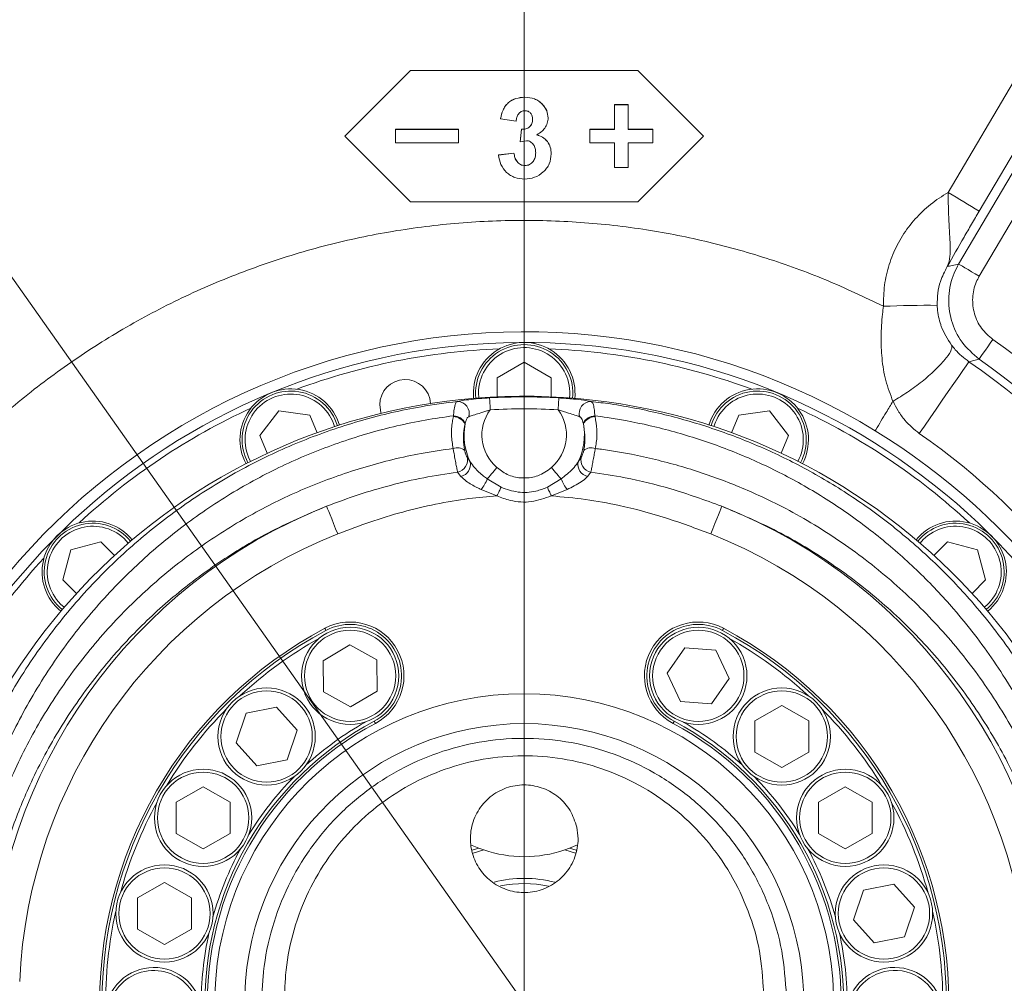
# Model space of a CAD drawing. Header units: millimetres. Extents: x 0 to 8410, y 0 to 5940.
# Tile 254 of 256: x 5291 to 5620, y 4826 to 5148. Entities that reach past the tile are written whole.
import ezdxf

# ---------------------------------------------------------------- set-up
doc = ezdxf.new("R2010")
doc.units = ezdxf.units.MM
doc.header["$LTSCALE"] = 10
doc.styles.add('SLDTEXTSTYLE0', font='TXT', dxfattribs={"width": 0.605})
doc.dimstyles.new('SLDDIMSTYLE14', dxfattribs={"dimtxt": 50, "dimasz": 50, "dimexe": 0, "dimexo": 0.0625, "dimgap": 12.5, "dimtad": 0, "dimtih": 1, "dimtoh": 1, "dimdec": 1, "dimlfac": 0.5, "dimrnd": 1e-09, "dimzin": 12, "dimdsep": 46, "dimtxsty": 'SLDTEXTSTYLE0', "dimsah": 1, "dimcen": 0, "dimadec": 0, "dimazin": 0, "dimtfac": 1, "dimtofl": 0, "dimtmove": 0, "dimatfit": 3, "dimfxl": 1, "dimfrac": 2, "dimtolj": 1, "dimtzin": 12, "dimarcsym": 0})
doc.dimstyles.new('SLDDIMSTYLE15', dxfattribs={"dimtxt": 50, "dimasz": 50, "dimexe": 0, "dimexo": 0.0625, "dimgap": 12.5, "dimtad": 1, "dimtoh": 1, "dimdec": 1, "dimlfac": 0.5, "dimrnd": 1e-09, "dimzin": 12, "dimdsep": 46, "dimtxsty": 'SLDTEXTSTYLE0', "dimsah": 1, "dimcen": 0.09, "dimadec": 0, "dimazin": 0, "dimtfac": 1, "dimtofl": 0, "dimtmove": 0, "dimatfit": 3, "dimfxl": 1, "dimfrac": 2, "dimtolj": 1, "dimtzin": 12, "dimarcsym": 0})

# ---------------------------------------------------------------- blocks, each defined once
blk = doc.blocks.new('*D51')
at = {"color": 7, "linetype": 'Continuous', "lineweight": 0}
for p, q in [((4966.28, 5517.76), (4493.33, 5517.76)), ((5062.71, 5381.13), (4966.28, 5517.76)), ((5459.44, 4819.03), (5062.71, 5381.13))]:
    blk.add_line(p, q, dxfattribs=at)
blk.add_solid([(5062.71, 5381.13), (5040.01, 5426.3), (5027.76, 5417.65)], dxfattribs=at)
at = {"color": 7, "linetype": 'Continuous', "lineweight": 0, "char_height": 50, "attachment_point": 1, "style": 'SLDTEXTSTYLE0'}
for s, insert in [('Axis 3 turning', (4509.21, 5658.93)), ('radius, R', (4509.21, 5582.22)), ('344', (4784.01, 5582.22))]:
    blk.add_mtext(s, dxfattribs=dict(at, insert=insert))
blk = doc.blocks.new('*D52')
at = {"color": 7, "linetype": 'Continuous', "lineweight": 0}
for p, q in [((5329.44, 5199.03), (5329.44, 5582.68)), ((5459.44, 4819.03), (5459.44, 5582.68)), ((5329.44, 5567.68), (5459.44, 5567.68))]:
    blk.add_line(p, q, dxfattribs=at)
for points in [[(5329.44, 5567.68), (5379.44, 5560.18), (5379.44, 5575.18)], [(5459.44, 5567.68), (5409.44, 5575.18), (5409.44, 5560.18)]]:
    blk.add_solid(points, dxfattribs=at)
at = {"color": 7, "linetype": 'Continuous', "lineweight": 0, "insert": (5356.26, 5632.13), "char_height": 50, "attachment_point": 1, "style": 'SLDTEXTSTYLE0'}
blk.add_mtext('65', dxfattribs=at)
blk = doc.blocks.new('*D54')
at = {"color": 7, "linetype": 'Continuous', "lineweight": 0}
for p, q in [((5329.44, 5199.03), (4880.3, 5199.03)), ((4895.3, 5199.03), (4895.3, 4819.03)), ((5459.44, 4819.03), (4880.3, 4819.03))]:
    blk.add_line(p, q, dxfattribs=at)
for points in [[(4895.3, 5199.03), (4887.8, 5149.03), (4902.8, 5149.03)], [(4895.3, 4819.03), (4902.8, 4869.03), (4887.8, 4869.03)]]:
    blk.add_solid(points, dxfattribs=at)
at = {"color": 7, "linetype": 'Continuous', "lineweight": 0, "insert": (4830.84, 4951.74), "char_height": 50, "attachment_point": 1, "rotation": 90, "style": 'SLDTEXTSTYLE0'}
blk.add_mtext('190', dxfattribs=at)

msp = doc.modelspace()

# ---------------------------------------------------------------- linework, layer by layer
at = {"color": 7, "linetype": 'Continuous', "lineweight": 0}
for p, q in [((5421.438525, 5131.02826), (5399.43851, 5109.028662)), ((5497.4385, 5131.02826), (5421.438525, 5131.02826)), ((5519.438515, 5109.028662), (5497.4385, 5131.02826)), ((5459.628413, 5122.028197), (5459.628413, 5122.0518)), ((5465.588758, 5119.599903), (5465.588758, 5119.62446)), ((5489.688526, 5119.553173), (5489.688526, 5119.528378)), ((5494.188497, 5119.553173), (5489.688526, 5119.553173)), ((5489.688526, 5111.278618), (5489.688526, 5119.528378)), ((5494.188497, 5119.528378), (5489.688526, 5119.528378)), ((5494.188497, 5119.553173), (5494.188497, 5119.528378)), ((5494.188497, 5111.278618), (5494.188497, 5119.528378)), ((5451.515446, 5114.845837), (5451.515446, 5114.872778)), ((5456.707726, 5114.066923), (5451.515446, 5114.845837)), ((5467.438529, 5115.105236), (5467.438529, 5115.132416)), ((5416.43853, 5111.307467), (5416.43853, 5111.278618)), ((5437.438498, 5111.307467), (5416.43853, 5111.307467)), ((5437.438498, 5111.278618), (5416.43853, 5111.278618)), ((5416.43853, 5106.778706), (5416.43853, 5111.278618)), ((5437.438498, 5111.307467), (5437.438498, 5111.278618)), ((5437.438498, 5106.778706), (5437.438498, 5111.278618)), ((5458.092342, 5107.137049), (5458.579133, 5111.32654)), ((5458.092342, 5107.106055), (5458.579133, 5111.297692)), ((5458.579133, 5111.297692), (5458.579133, 5111.32654)), ((5489.688526, 5111.307467), (5481.438527, 5111.307467)), ((5481.438527, 5111.307467), (5481.438527, 5111.278618)), ((5481.438527, 5106.778706), (5481.438527, 5111.278618)), ((5489.688526, 5111.278618), (5481.438527, 5111.278618)), ((5502.438495, 5111.307467), (5494.188497, 5111.307467)), ((5502.438495, 5111.278618), (5494.188497, 5111.278618)), ((5502.438495, 5111.307467), (5502.438495, 5111.278618)), ((5502.438495, 5106.778706), (5502.438495, 5111.278618)), ((5399.43851, 5109.058703), (5421.438525, 5087.070549)), ((5399.43851, 5109.028662), (5421.438525, 5087.029541)), ((5460.153053, 5107.490147), (5458.092342, 5107.106055)), ((5497.4385, 5087.070549), (5519.438515, 5109.058703)), ((5497.4385, 5087.029541), (5519.438515, 5109.028662)), ((5416.43853, 5106.778706), (5437.438498, 5106.778706)), ((5458.092342, 5107.106055), (5458.092342, 5107.137049)), ((5481.438527, 5106.778706), (5489.688526, 5106.778706)), ((5489.688526, 5098.528946), (5489.688526, 5106.778706)), ((5494.188497, 5106.778706), (5502.438495, 5106.778706)), ((5494.188497, 5098.528946), (5494.188497, 5106.778706)), ((5450.823138, 5102.731312), (5456.015418, 5103.36932)), ((5450.823138, 5102.698172), (5456.015418, 5103.336418)), ((5450.823138, 5102.698172), (5450.823138, 5102.731312)), ((5456.015418, 5103.336418), (5456.015418, 5103.36932)), ((5468.476961, 5103.120173), (5468.476961, 5103.153075)), ((5459.666262, 5099.18269), (5459.666262, 5099.217737)), ((5489.688526, 5098.528946), (5494.188497, 5098.528946)), ((5421.438525, 5087.070549), (5421.438525, 5087.029541)), ((5421.438525, 5087.070549), (5497.4385, 5087.070549)), ((5421.438525, 5087.029541), (5497.4385, 5087.029541)), ((5497.4385, 5087.070549), (5497.4385, 5087.029541)), ((5450.438509, 5028.224076), (5459.438513, 5033.420409)), ((5459.438513, 5033.420409), (5468.438516, 5028.224076)), ((5450.438509, 5021.828497), (5450.438509, 5028.224076)), ((5468.438516, 5028.224076), (5468.438516, 5021.828497)), ((5371.067713, 5008.855904), (5377.39415, 5017.100657)), ((5377.39415, 5017.100657), (5387.697528, 5015.744293)), ((5387.697528, 5015.744293), (5390.145073, 5009.835327)), ((5528.731952, 5009.835327), (5531.179498, 5015.744293)), ((5531.179498, 5015.744293), (5541.482905, 5017.100657)), ((5541.482905, 5017.100657), (5547.809342, 5008.855904)), ((5373.515258, 5002.946938), (5371.067713, 5008.855904)), ((5547.809342, 5008.855904), (5545.361797, 5002.946938)), ((5307.840238, 4970.6262), (5317.878435, 4973.316038)), ((5317.878435, 4973.316038), (5322.400937, 4968.793476)), ((5596.476088, 4968.793476), (5600.99859, 4973.316038)), ((5600.99859, 4973.316038), (5611.036758, 4970.6262)), ((5305.150519, 4960.588063), (5307.840238, 4970.6262)), ((5611.036758, 4970.6262), (5613.726477, 4960.588063)), ((5309.673021, 4956.065501), (5305.150519, 4960.588063)), ((5613.726477, 4960.588063), (5609.204004, 4956.065501)), ((5392.153809, 4933.586205), (5401.08193, 4938.904846)), ((5401.08193, 4938.904846), (5410.152147, 4933.832253)), ((5507.294486, 4929.350937), (5513.198982, 4937.903012)), ((5513.198982, 4937.903012), (5523.557494, 4937.065447)), ((5523.557494, 4937.065447), (5528.011511, 4927.676047)), ((5392.295907, 4923.194731), (5392.153809, 4933.586205)), ((5410.152147, 4933.832253), (5410.294245, 4923.440779)), ((5511.748503, 4919.961537), (5507.294486, 4929.350937)), ((5528.011511, 4927.676047), (5522.107015, 4919.123972)), ((5401.366124, 4918.122137), (5392.295907, 4923.194731)), ((5410.294245, 4923.440779), (5401.366124, 4918.122137)), ((5522.107015, 4919.123972), (5511.748503, 4919.961537)), ((5366.406808, 4916.001166), (5376.588235, 4918.083752)), ((5376.588235, 4918.083752), (5383.482704, 4910.30773)), ((5536.575744, 4913.422192), (5545.575748, 4918.618525)), ((5545.575748, 4918.618525), (5554.575751, 4913.422192)), ((5363.119731, 4906.142319), (5366.406808, 4916.001166)), ((5536.575744, 4903.030003), (5536.575744, 4913.422192)), ((5554.575751, 4913.422192), (5554.575751, 4903.030003)), ((5383.482704, 4910.30773), (5380.195628, 4900.448883)), ((5370.014141, 4898.366297), (5363.119731, 4906.142319)), ((5380.195628, 4900.448883), (5370.014141, 4898.366297)), ((5545.575748, 4897.833908), (5536.575744, 4903.030003)), ((5554.575751, 4903.030003), (5545.575748, 4897.833908)), ((5343.051682, 4886.2234), (5352.051685, 4891.419495)), ((5352.051685, 4891.419495), (5361.051689, 4886.2234)), ((5557.82486, 4886.224354), (5566.824863, 4891.420449)), ((5566.824863, 4891.420449), (5575.824867, 4886.224354)), ((5343.051682, 4875.831211), (5343.051682, 4886.2234)), ((5361.051689, 4886.2234), (5361.051689, 4875.831211)), ((5557.82486, 4875.831927), (5557.82486, 4886.224354)), ((5575.824867, 4886.224354), (5575.824867, 4875.831927)), ((5352.051685, 4870.634878), (5343.051682, 4875.831211)), ((5361.051689, 4875.831211), (5352.051685, 4870.634878)), ((5566.824863, 4870.635832), (5557.82486, 4875.831927)), ((5575.824867, 4875.831927), (5566.824863, 4870.635832)), ((5441.517601, 4872.043217), (5444.283138, 4870.8578)), ((5444.283138, 4870.8578), (5442.068825, 4870.15828)), ((5445.900331, 4870.26986), (5442.340265, 4869.194353)), ((5445.900331, 4870.26986), (5444.283138, 4870.8578)), ((5474.593888, 4870.8578), (5472.976694, 4870.26986)), ((5476.633261, 4869.161213), (5472.976694, 4870.26986)), ((5474.593888, 4870.8578), (5477.252136, 4871.992911)), ((5476.789484, 4870.164479), (5474.593888, 4870.8578)), ((5330.122063, 4854.222143), (5339.122067, 4859.418238)), ((5339.122067, 4859.418238), (5348.12207, 4854.222143)), ((5572.859595, 4856.802548), (5583.041052, 4858.885372)), ((5583.041052, 4858.885372), (5589.935491, 4851.10935)), ((5330.122063, 4843.829954), (5330.122063, 4854.222143)), ((5348.12207, 4854.222143), (5348.12207, 4843.829954)), ((5569.572548, 4846.943939), (5572.859595, 4856.802548)), ((5589.935491, 4851.10935), (5586.648444, 4841.250504)), ((5576.466987, 4839.167918), (5569.572548, 4846.943939)), ((5339.122067, 4838.633621), (5330.122063, 4843.829954)), ((5348.12207, 4843.829954), (5339.122067, 4838.633621)), ((5586.648444, 4841.250504), (5576.466987, 4839.167918))]:
    msp.add_line(p, q, dxfattribs=at)
at = {"color": 8, "linetype": 'Continuous', "lineweight": 0}
for p, q in [((5601.255576, 5090.138758), (5624.544243, 5129.595841)), ((5634.877483, 5123.449887), (5611.588816, 5083.933676)), ((5604.73607, 5066.225613), (5636.633734, 5120.377148)), ((5643.5226, 5116.319264), (5611.624936, 5062.167729)), ((5444.168518, 5023.027981), (5444.249342, 5021.458948)), ((5435.743342, 5015.19903), (5435.810457, 5015.479887)), ((5483.066569, 5015.479887), (5483.133624, 5015.19903)), ((5439.712057, 5012.997473), (5439.65895, 5012.763584)), ((5479.218076, 5012.763584), (5479.164908, 5012.997473)), ((5523.39829, 5013.342942), (5522.872517, 5011.862362)), ((5367.263446, 5001.655901), (5367.938588, 5000.237072)), ((5440.321038, 5001.748408), (5441.415022, 5000.064696)), ((5477.462004, 5000.064696), (5478.555987, 5001.748408)), ((5438.274513, 4995.225752), (5437.132547, 4996.647442)), ((5481.744478, 4996.647442), (5480.602513, 4995.225752)), ((5447.098921, 4994.384611), (5451.689611, 4991.577471)), ((5467.187414, 4991.577471), (5471.778105, 4994.384611)), ((5450.327406, 4988.681877), (5445.052514, 4990.818823)), ((5473.824511, 4990.818823), (5468.549559, 4988.681877)), ((5592.890779, 4974.075402), (5591.838459, 4972.908581)), ((5304.391215, 4952.4804), (5305.557857, 4951.428021))]:
    msp.add_line(p, q, dxfattribs=at)
at = {"color": 8, "linetype": 'Continuous', "lineweight": 0, "flags": 128}
for points in [[(5604.73607, 5066.225613), (5604.908536, 5066.124047), (5605.327795, 5065.877045), (5605.978469, 5065.493668), (5606.836597, 5064.98822), (5607.870708, 5064.379061), (5609.042744, 5063.688839), (5610.30964, 5062.942351), (5611.624936, 5062.167729)], [(5611.567, 5034.459198), (5611.682455, 5034.622753), (5611.963133, 5035.020197), (5612.398724, 5035.637224), (5612.973253, 5036.450709), (5613.665561, 5037.431086), (5614.450196, 5038.542116), (5615.29837, 5039.743269), (5616.17885, 5040.990198)], [(5591.548155, 5009.582127), (5593.27666, 5012.07527), (5595.191757, 5014.837588), (5597.216646, 5017.758215), (5599.270056, 5020.720089), (5601.269583, 5023.604239), (5603.13497, 5026.294792), (5604.791413, 5028.683985), (5606.172422, 5030.675972), (5607.222537, 5032.190645), (5607.899705, 5033.167446), (5608.176658, 5033.567036)], [(5447.866211, 5021.47683), (5447.872589, 5021.365965), (5447.886894, 5021.115626), (5447.90865, 5020.73511), (5447.937022, 5020.237768), (5447.971115, 5019.64196), (5448.00962, 5018.968666), (5448.051105, 5018.242443), (5448.094199, 5017.489041)], [(5471.010814, 5021.47683), (5471.004436, 5021.365965), (5470.990131, 5021.115626), (5470.968376, 5020.73511), (5470.939944, 5020.237768), (5470.90591, 5019.64196), (5470.867405, 5018.968666), (5470.82592, 5018.242443), (5470.782826, 5017.489041)], [(5447.098921, 4994.384611), (5447.385857, 4994.725073), (5447.71714, 4995.118225), (5448.087821, 4995.558108), (5448.492179, 4996.037806), (5448.924194, 4996.550644), (5449.377249, 4997.088278), (5449.844609, 4997.64284), (5450.319121, 4998.205984)], [(5471.778105, 4994.384611), (5471.491168, 4994.725073), (5471.159826, 4995.118225), (5470.789204, 4995.558108), (5470.384846, 4996.037806), (5469.952832, 4996.550644), (5469.499717, 4997.088278), (5469.032417, 4997.64284), (5468.557904, 4998.205984)], [(5451.689611, 4991.577471), (5451.562295, 4991.306866), (5451.418469, 4991.000975), (5451.259921, 4990.664089), (5451.088915, 4990.300501), (5450.907657, 4989.915217), (5450.718651, 4989.513481), (5450.52434, 4989.100302), (5450.327406, 4988.681877)], [(5467.187414, 4991.577471), (5467.31467, 4991.306866), (5467.458556, 4991.000975), (5467.617104, 4990.664089), (5467.78811, 4990.300501), (5467.969368, 4989.915217), (5468.158374, 4989.513481), (5468.352626, 4989.100302), (5468.549559, 4988.681877)], [(5397.057841, 4975.966299), (5396.360944, 4977.719391), (5395.68908, 4979.409779), (5395.06639, 4980.976427), (5394.515226, 4982.36307), (5394.055376, 4983.519877), (5393.703411, 4984.405363), (5393.471847, 4984.98782), (5393.369148, 4985.246266)], [(5521.819184, 4975.966299), (5522.516082, 4977.719391), (5523.187945, 4979.409779), (5523.810635, 4980.976427), (5524.361799, 4982.36307), (5524.821649, 4983.519877), (5525.173614, 4984.405363), (5525.405119, 4984.98782), (5525.507877, 4985.246266)], [(5392.773519, 4944.406594), (5392.780731, 4944.393004), (5392.802129, 4944.352711), (5392.836819, 4944.287623), (5392.883549, 4944.199646), (5392.940471, 4944.092596), (5393.005381, 4943.970526), (5393.075834, 4943.837965), (5393.149147, 4943.700159)], [(5526.103447, 4944.406594), (5526.096235, 4944.393004), (5526.074896, 4944.352711), (5526.040147, 4944.287623), (5525.993476, 4944.199646), (5525.936554, 4944.092596), (5525.871644, 4943.970526), (5525.801132, 4943.837965), (5525.727878, 4943.700159)], [(5409.674535, 4912.62039), (5409.667323, 4912.63398), (5409.645925, 4912.674273), (5409.611235, 4912.739599), (5409.564505, 4912.827338), (5409.507583, 4912.934387), (5409.442673, 4913.056458), (5409.37222, 4913.189019), (5409.298966, 4913.326824)], [(5509.578059, 4913.326824), (5509.504805, 4913.189019), (5509.434352, 4913.056458), (5509.369383, 4912.934387), (5509.31252, 4912.827338), (5509.26579, 4912.739599), (5509.2311, 4912.674273), (5509.209702, 4912.63398), (5509.20249, 4912.62039)]]:
    msp.add_lwpolyline(points, dxfattribs=at)
at = {"color": 7, "linetype": 'Continuous', "lineweight": 0, "flags": 128}
msp.add_lwpolyline([(5411.140094, 5019.108141), (5411.51769, 5016.602839), (5411.612521, 5016.313875)], dxfattribs=at)
at = {"color": 7, "linetype": 'Continuous', "lineweight": 0}
for centre, radius in [((5401.22411, 4928.513541), 16.27005), ((5517.652969, 4928.513491), 16.270038), ((5373.301187, 4908.225025), 16.270019), ((5545.575804, 4908.226198), 16.270034), ((5352.051696, 4881.027393), 16.27), ((5566.824919, 4881.028122), 16.270034), ((5339.122104, 4849.025875), 16.269971), ((5579.754068, 4849.026666), 16.270016)]:
    msp.add_circle(centre, radius, dxfattribs=at)
at = {"color": 8, "linetype": 'Continuous', "lineweight": 0}
for centre, radius in [((5401.224038, 4928.513485), 15.270022), ((5517.653018, 4928.513411), 15.270005), ((5373.301228, 4908.224958), 15.270021), ((5545.575679, 4908.226199), 15.270054), ((5352.051703, 4881.027274), 15.26998), ((5566.824893, 4881.028119), 15.26999), ((5339.122056, 4849.025989), 15.270018), ((5579.75406, 4849.026585), 15.269958)]:
    msp.add_circle(centre, radius, dxfattribs=at)
at = {"color": 7, "linetype": 'Continuous', "lineweight": 0}
for centre, radius, start, end in [((5456.720158, 5169.028076), 389.319848, 219.35454853, 359.99999017), ((5459.43853, 4819.027908), 224.58081, 58.48955137, 155.42866994), ((5459.452098, 4819.107398), 220.920938, 7.76302737, 173.13161014), ((5459.438513, 5023.028081), 17.000005, 354.24055659, 185.75944341), ((5459.438513, 5023.028111), 16.269993, 354.19212262, 185.80787738), ((5459.438049, 4819.032268), 218.995787, 92.16863335, 110.33156462), ((5459.438228, 4819.028337), 218.999743, 69.66860177, 87.8312099), ((5419.640089, 5019.10821), 8.499995, 3.30718402, 180.0004657), ((5459.465302, 4819.09085), 202.937206, 5.32718006, 175.57172203), ((5381.371086, 5007.499329), 17.000003, 16.74125239, 208.25904679), ((5381.371113, 5007.499371), 16.270031, 16.69282215, 208.30745725), ((5537.505937, 5007.499399), 17.000038, 331.74074898, 163.25902911), ((5537.505943, 5007.49948), 16.270029, 331.69210403, 163.3075762), ((5459.441694, 4819.022711), 219.006109, 114.66888627, 132.83094074), ((5459.438949, 4819.028195), 218.999627, 47.16877778, 65.33136776), ((5459.437991, 4819.027611), 224.581345, 15.80131519, 58.48947375), ((5315.188693, 4963.277891), 16.999994, 39.24083276, 230.75931001), ((5315.188732, 4963.277831), 16.269963, 39.19227823, 230.8074234), ((5603.688251, 4963.277812), 17.000003, 309.2411476, 140.7588524), ((5603.688298, 4963.277849), 16.269955, 309.19244276, 140.80778102), ((5459.442212, 4819.025832), 219.004248, 137.1689323, 155.33118617), ((5401.223967, 4928.51346), 18.000049, 298.00020467, 117.99977313), ((5517.653059, 4928.513444), 18.000035, 62.00042231, 241.99976741), ((5459.438445, 4819.028114), 141.999914, 118.00000189, 182.00006931), ((5459.438555, 4819.028035), 141.999967, 357.99996294, 62.00002482), ((5459.440255, 4819.022935), 140.004978, 119.28391347, 132.71839767), ((5459.439174, 4819.03072), 139.998409, 47.28039256, 60.71875522), ((5459.434393, 4819.028696), 139.996644, 135.28012576, 148.71856896), ((5459.445278, 4819.03467), 139.991273, 31.28013372, 44.71915894), ((5459.444811, 4819.016535), 108.012844, 119.46062717, 132.53408613), ((5459.455911, 4819.053542), 107.970292, 47.46241339, 60.5368464), ((5459.438058, 4819.028178), 105.999578, 117.99983813, 182.00008851), ((5459.439019, 4819.02824), 105.999499, 357.99987643, 62.0001706), ((5459.428917, 4819.033432), 107.989433, 135.46346235, 148.53554247), ((5459.429626, 4819.022744), 108.010916, 31.46487259, 44.53434376), ((5459.435102, 4819.028025), 139.997507, 151.28037662, 164.71884955), ((5459.428192, 4819.025747), 140.010675, 15.2808471, 28.71806787), ((5459.426963, 4819.03157), 107.988711, 151.46359436, 164.53587539), ((5459.438513, 4910.026418), 41.998409, 251.19490501, 288.80509499), ((5459.434339, 4819.027921), 108.004173, 15.46438881, 28.53472468), ((5459.438926, 4819.02785), 41.732208, 75.78294542, 103.97784165), ((5459.438121, 4819.033293), 39.994834, 78.19875116, 101.484765), ((5459.432861, 4819.027646), 139.99546, 167.28025918, 180.71892742), ((5459.440937, 4819.029744), 139.997298, 359.283639, 12.71879109), ((5459.438133, 4819.027046), 108.000731, 167.464187, 180.53491704), ((5459.437815, 4819.029403), 108.000437, 359.46003638, 12.53495554), ((5335.551169, 4814.723024), 16.252349, 325.23818393, 226.80536433), ((5583.36711, 4814.710017), 16.265751, 0.74987608, 252.27232798)]:
    msp.add_arc(centre, radius, start, end, dxfattribs=at)
at = {"color": 8, "linetype": 'Continuous', "lineweight": 0}
for centre, radius, start, end in [((5408.995895, 4758.264837), 383.541502, 58.11497525, 59.91562564), ((5594.610389, 4710.298462), 342.148557, 89.50578132, 92.51597922), ((5459.43851, 5023.027912), 15.269992, 354.10255488, 179.99974193), ((5459.43749, 4819.027243), 271.726715, 20.22819065, 54.77179093), ((5459.437653, 4819.027489), 261.056525, 19.73332303, 55.26665805), ((5459.437789, 4819.027222), 263.731366, 20.22825251, 54.7718322), ((5381.371077, 5007.499449), 15.26998, 16.60178984, 202.49991664), ((5459.438513, 4819.157144), 202.650373, 86.72635728, 93.27364272), ((5537.505999, 5007.499469), 15.270023, 331.60168964, 157.50045636), ((5437.010222, 5016.225545), 4.062981, 345.24044514, 88.49334615), ((5481.866799, 5016.225504), 4.063023, 91.50741178, 194.75879693), ((5435.670564, 5010.716622), 4.482999, 27.16828721, 89.06980412), ((5435.637703, 5010.901098), 4.582047, 27.22714845, 87.83930285), ((5459.438582, 5009.028095), 14.152125, 143.28343414, 229.88018628), ((5459.438513, 4818.910331), 198.902482, 86.7303867, 93.2696133), ((5459.438443, 5009.028095), 14.152125, 310.11981372, 36.71656586), ((5483.239434, 5010.900825), 4.582325, 92.16196527, 152.77079057), ((5483.20642, 5010.716691), 4.48293, 90.93044048, 152.8322505), ((5459.438942, 5009.028006), 20.129646, 169.3052869, 206.44119696), ((5459.438083, 5009.028006), 20.129646, 333.55880304, 10.6947131), ((5459.438712, 4819.028314), 231.869921, 19.73319255, 55.26673805), ((5437.033563, 5000.867216), 3.933592, 50.5721137, 110.23929111), ((5481.843445, 5000.867091), 3.933715, 69.76110326, 129.42720106), ((5436.416115, 5000.642274), 4.058566, 280.16733012, 15.81564498), ((5437.374747, 4999.248285), 4.121935, 282.60845642, 11.42382173), ((5481.502152, 4999.248203), 4.121827, 168.57470875, 257.3930131), ((5482.460798, 5000.642204), 4.058477, 164.18296934, 259.83405555), ((5431.195205, 5001.141645), 17.279631, 323.31621218, 336.98075041), ((5487.68182, 5001.141645), 17.279631, 203.01924959, 216.68378782), ((5459.438778, 4819.027807), 178.868029, 111.67716373, 177.54821172), ((5459.438311, 4819.027819), 178.867995, 2.45178503, 68.32285382), ((5459.438671, 4819.027999), 168.881609, 111.67714494, 177.54829054), ((5315.18867, 4963.277894), 15.269934, 39.10149568, 225.00010244), ((5459.438273, 4819.027908), 168.881724, 2.45173867, 68.32284101), ((5603.688224, 4963.277802), 15.270002, 309.10267523, 134.99958804), ((5459.438391, 4819.028005), 141.199893, 117.99995825, 182.00003606), ((5401.224121, 4928.513526), 17.199972, 297.99980107, 118.00028795), ((5517.652935, 4928.51351), 17.199972, 61.99982776, 242.00008321), ((5459.438488, 4819.027921), 141.200037, 358.00000037, 62.00000532), ((5459.438513, 4819.02801), 103.489643, 1.62364105, 178.37635895), ((5459.438448, 4819.028061), 106.799927, 117.99997156, 182.00000556), ((5459.438793, 4819.028186), 106.799715, 357.99992347, 62.00009941), ((5459.438513, 4819.028066), 93.503343, 1.62357596, 178.37642404), ((5335.530467, 4814.711431), 15.262729, 325.30896889, 237.50511017), ((5583.385286, 4814.744046), 15.24715, 0.62101787, 258.11218015)]:
    msp.add_arc(centre, radius, start, end, dxfattribs=at)
at = {"color": 7, "linetype": 'Continuous', "lineweight": 0}
for points, knots in [([(5451.515446, 5114.872778), (5451.74552, 5115.844614), (5452.090948, 5117.303703), (5453.051375, 5119.066874), (5454.390266, 5120.551458), (5456.64104, 5121.808789), (5458.632192, 5121.970761), (5459.628413, 5122.0518)], [0, 0, 0, 0, 0.2501698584, 0.3755985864, 0.500826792, 0.7502516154, 1, 1, 1, 1]), ([(5451.515446, 5114.845837), (5451.74549, 5115.818152), (5452.090852, 5117.277873), (5453.051362, 5119.041812), (5454.390155, 5120.52697), (5456.640879, 5121.785025), (5458.632173, 5121.947107), (5459.628413, 5122.028197)], [0, 0, 0, 0, 0.2502317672, 0.3756688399, 0.5009002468, 0.7503015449, 1, 1, 1, 1]), ([(5459.628413, 5122.0518), (5460.738024, 5121.958366), (5462.404213, 5121.818064), (5464.387989, 5120.769925), (5465.188427, 5120.006353), (5465.588758, 5119.62446)], [0, 0, 0, 0, 0.4991322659, 0.7494960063, 1, 1, 1, 1]), ([(5459.628413, 5122.028197), (5460.7381, 5121.934909), (5462.404517, 5121.794818), (5464.387888, 5120.745513), (5465.188408, 5119.981831), (5465.588758, 5119.599903)], [0, 0, 0, 0, 0.49909514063, 0.74949096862, 1, 1, 1, 1]), ([(5459.671686, 5117.528284), (5459.461258, 5117.516584), (5459.040635, 5117.493196), (5458.452939, 5117.260768), (5457.930324, 5116.904586), (5457.359562, 5116.284091), (5456.889142, 5115.313886), (5456.768273, 5114.483091), (5456.707726, 5114.066923)], [0, 0, 0, 0, 0.1251501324, 0.2501614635, 0.3714381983, 0.5002918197, 0.7496826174, 1, 1, 1, 1]), ([(5462.246189, 5114.651049), (5462.2253, 5115.015572), (5462.193841, 5115.564506), (5461.917322, 5116.241765), (5461.61161, 5116.695721), (5461.216771, 5117.070744), (5460.587498, 5117.451066), (5460.037712, 5117.497422), (5459.671686, 5117.528284)], [0, 0, 0, 0, 0.25005824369, 0.37656263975, 0.50045469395, 0.62565146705, 0.75077361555, 1, 1, 1, 1]), ([(5465.588758, 5119.62446), (5466.118538, 5118.966133), (5467.177117, 5117.650696), (5467.351445, 5115.971324), (5467.438529, 5115.132416)], [0, 0, 0, 0, 0.5004631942, 1, 1, 1, 1]), ([(5465.588758, 5119.599903), (5466.118539, 5118.941162), (5467.177207, 5117.62479), (5467.35147, 5115.944615), (5467.438529, 5115.105236)], [0, 0, 0, 0, 0.5004216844, 1, 1, 1, 1]), ([(5458.579133, 5111.32654), (5459.053798, 5111.340067), (5459.766315, 5111.360372), (5460.657857, 5111.69603), (5461.245729, 5112.103277), (5461.703936, 5112.648275), (5462.158602, 5113.487474), (5462.211178, 5114.202242), (5462.246189, 5114.678229)], [0, 0, 0, 0, 0.2499318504, 0.3751716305, 0.5002379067, 0.6253429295, 0.7505038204, 1, 1, 1, 1]), ([(5458.579133, 5111.297692), (5459.053783, 5111.311241), (5459.766277, 5111.331579), (5460.658011, 5111.667113), (5461.245666, 5112.074963), (5461.703957, 5112.620134), (5462.158638, 5113.459758), (5462.211191, 5114.174828), (5462.246189, 5114.651049)], [0, 0, 0, 0, 0.2498712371, 0.3750806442, 0.5001648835, 0.6252715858, 0.7504394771, 1, 1, 1, 1]), ([(5467.438529, 5115.105236), (5467.387502, 5114.500375), (5467.28545, 5113.290684), (5466.403938, 5111.656871), (5465.319295, 5110.594054), (5464.341261, 5109.88382), (5463.8172, 5109.582516), (5463.555107, 5109.431828)], [0, 0, 0, 0, 0.249665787, 0.4993185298, 0.7493557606, 0.8746480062, 1, 1, 1, 1]), ([(5463.284681, 5103.460873), (5463.260954, 5103.936816), (5463.21359, 5104.886891), (5462.724622, 5106.005239), (5462.101268, 5106.723886), (5461.535888, 5107.164316), (5460.866095, 5107.440176), (5460.390907, 5107.473478), (5460.153053, 5107.490147)], [0, 0, 0, 0, 0.2502520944, 0.4995520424, 0.6247320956, 0.7498379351, 0.8747818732, 1, 1, 1, 1]), ([(5463.555107, 5109.46163), (5464.252848, 5109.246348), (5465.647601, 5108.816009), (5467.269504, 5107.288881), (5468.318372, 5105.333815), (5468.424072, 5103.880352), (5468.476961, 5103.153075)], [0, 0, 0, 0, 0.2501014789, 0.4999419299, 0.7497831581, 1, 1, 1, 1]), ([(5463.555107, 5109.431828), (5464.252849, 5109.216376), (5465.647652, 5108.785682), (5467.269776, 5107.257972), (5468.318315, 5105.301854), (5468.424054, 5103.847751), (5468.476961, 5103.120173)], [0, 0, 0, 0, 0.2500495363, 0.4998548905, 0.7497462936, 1, 1, 1, 1]), ([(5459.55808, 5094.683016), (5458.462407, 5094.771648), (5456.817179, 5094.904736), (5454.833388, 5095.868255), (5453.104355, 5097.195979), (5451.422009, 5099.461427), (5451.02285, 5101.61878), (5450.823138, 5102.698172)], [0, 0, 0, 0, 0.249834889, 0.3751444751, 0.5005497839, 0.7501095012, 1, 1, 1, 1]), ([(5456.015418, 5103.36932), (5456.095236, 5102.866238), (5456.254622, 5101.861657), (5456.837376, 5100.694537), (5457.543722, 5099.956082), (5458.182688, 5099.532374), (5458.901159, 5099.257655), (5459.411106, 5099.23105), (5459.666262, 5099.217737)], [0, 0, 0, 0, 0.2501814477, 0.4995763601, 0.626812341, 0.7497686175, 0.8747947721, 1, 1, 1, 1]), ([(5456.015418, 5103.336418), (5456.09524, 5102.833106), (5456.254631, 5101.828085), (5456.837289, 5100.66034), (5457.543719, 5099.921549), (5458.182613, 5099.497514), (5458.901181, 5099.22292), (5459.411111, 5099.196106), (5459.666262, 5099.18269)], [0, 0, 0, 0, 0.2502280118, 0.4996590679, 0.6268885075, 0.7498328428, 0.8748248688, 1, 1, 1, 1]), ([(5468.476961, 5103.120173), (5468.356983, 5101.974425), (5468.176706, 5100.252846), (5466.981075, 5098.278324), (5465.467933, 5096.585416), (5462.990034, 5094.973743), (5460.702574, 5094.779968), (5459.55808, 5094.683016)], [0, 0, 0, 0, 0.2495348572, 0.3749462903, 0.5004219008, 0.7500439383, 1, 1, 1, 1]), ([(5459.666262, 5099.217737), (5459.928412, 5099.231159), (5460.45256, 5099.257995), (5461.197731, 5099.534258), (5461.858531, 5099.965462), (5462.589196, 5100.716964), (5463.195344, 5101.921795), (5463.254866, 5102.968983), (5463.284681, 5103.493536)], [0, 0, 0, 0, 0.1252332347, 0.2503935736, 0.3755174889, 0.500765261, 0.7499255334, 1, 1, 1, 1]), ([(5459.666262, 5099.18269), (5459.928408, 5099.196215), (5460.45254, 5099.223256), (5461.197795, 5099.499407), (5461.858622, 5099.930922), (5462.589161, 5100.683051), (5463.195365, 5101.888435), (5463.254872, 5102.93608), (5463.284681, 5103.460873)], [0, 0, 0, 0, 0.1252002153, 0.2503236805, 0.3754315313, 0.5006969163, 0.7498858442, 1, 1, 1, 1]), ([(5582.796822, 5020.384634), (5584.425849, 5021.363222), (5587.782377, 5023.379553), (5592.456121, 5026.886145), (5596.650221, 5030.484075), (5599.935063, 5033.910101), (5601.891526, 5036.541427), (5602.63703, 5038.475667), (5602.375165, 5039.09719), (5602.359007, 5039.13554)], [0, 0, 0, 0, 0.2050125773, 0.4224179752, 0.6290003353, 0.8029974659, 0.927481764, 0.9955253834, 1, 1, 1, 1]), ([(5471.010814, 5021.47683), (5472.665609, 5021.362255), (5475.443919, 5021.169892), (5479.029921, 5020.76116), (5480.949772, 5020.427795), (5481.759916, 5020.287121)], [0, 0, 0, 0, 0.459852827, 0.7720673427, 1, 1, 1, 1]), ([(5576.816598, 5010.493124), (5576.878068, 5010.595328), (5578.108365, 5012.640895), (5580.09246, 5015.92916), (5582.017963, 5019.113479), (5582.77003, 5020.357216)], [0, 0, 0, 0, 0.0310546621, 0.6215477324, 1, 1, 1, 1]), ([(5582.796822, 5020.384634), (5582.788918, 5020.378719), (5582.778458, 5020.370892), (5582.771685, 5020.359902), (5582.77003, 5020.357216)], [0, 0, 0, 0, 0.7556383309, 1, 1, 1, 1]), ([(5477.020333, 4877.885426), (5477.216489, 4876.602544), (5477.725029, 4873.276629), (5476.695586, 4867.797903), (5473.584815, 4862.313959), (5468.793589, 4858.236509), (5463.012336, 4856.039011), (5456.939898, 4855.86959), (5451.208857, 4857.655119), (5446.361143, 4861.186347), (5442.880746, 4866.14549), (5441.190944, 4872.07349), (5441.58706, 4878.335625), (5444.113267, 4884.152718), (5448.464353, 4888.748501), (5454.030304, 4891.558584), (5460.079, 4892.346842), (5465.962804, 4891.152698), (5471.091265, 4888.145585), (5475.158683, 4883.62788), (5476.395398, 4879.813103), (5477.020333, 4877.885426)], [0, 0, 0, 0, 0.03446644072, 0.08935545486, 0.14464211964, 0.19962122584, 0.25354566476, 0.30638637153, 0.35855556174, 0.41068279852, 0.46338786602, 0.51709164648, 0.57186648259, 0.62733105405, 0.68270675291, 0.73715219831, 0.79026424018, 0.84233390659, 0.89413356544, 0.94650372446, 1, 1, 1, 1])]:
    msp.add_open_spline(points, degree=3, knots=knots, dxfattribs=at)
at = {"color": 8, "linetype": 'Continuous', "lineweight": 0}
for points, knots in [([(5579.590748, 5052.117193), (5579.633906, 5054.476594), (5579.720224, 5059.195475), (5581.340673, 5066.124388), (5584.039695, 5072.681519), (5587.805087, 5078.7103), (5592.549445, 5083.994867), (5597.165832, 5087.740424), (5600.228726, 5089.536586), (5601.255576, 5090.138758)], [0, 0, 0, 0, 0.1536041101, 0.3072134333, 0.4608856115, 0.6145560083, 0.768465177, 0.9223768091, 1, 1, 1, 1]), ([(5600.893567, 5065.389956), (5600.897018, 5065.396789), (5601.437274, 5066.466462), (5601.899293, 5068.657679), (5601.932902, 5071.96975), (5601.757402, 5075.513169), (5601.509785, 5079.618927), (5601.270429, 5084.582927), (5601.260931, 5088.135744), (5601.255576, 5090.138758)], [0, 0, 0, 0, 0.0009228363, 0.1444695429, 0.2625083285, 0.4010287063, 0.5717363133, 0.7585526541, 1, 1, 1, 1]), ([(5611.588816, 5083.933676), (5610.739727, 5082.48625), (5609.040456, 5079.589538), (5605.480596, 5073.424398), (5602.77251, 5068.686042), (5600.901812, 5065.40442), (5600.893567, 5065.389956)], [0, 0, 0, 0, 0.2351676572, 0.4706376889, 0.9976667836, 1, 1, 1, 1]), ([(5273.821185, 5005.309189), (5279.210497, 5010.308158), (5289.998492, 5020.31479), (5307.67203, 5033.567669), (5326.366955, 5045.481118), (5346.125657, 5055.790207), (5366.782129, 5064.464443), (5388.087467, 5071.39669), (5409.880179, 5076.518132), (5432.040787, 5079.741016), (5454.425568, 5081.096128), (5476.845808, 5080.587414), (5498.732911, 5078.24131), (5519.961981, 5074.147227), (5540.430755, 5068.448589), (5560.445059, 5061.265385), (5573.215671, 5055.163332), (5579.590748, 5052.117193)], [0, 0, 0, 0, 0.0667786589, 0.1336734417, 0.2004547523, 0.2681001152, 0.3359861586, 0.4038718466, 0.4715170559, 0.5392251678, 0.6071755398, 0.675125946, 0.7428339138, 0.807022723, 0.8714168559, 0.9358114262, 1, 1, 1, 1]), ([(5600.893567, 5065.389956), (5600.073189, 5063.765174), (5598.651482, 5060.949447), (5597.646066, 5056.505623), (5597.590049, 5053.804359), (5597.561637, 5052.43429)], [0, 0, 0, 0, 0.402029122, 0.6967117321, 1, 1, 1, 1]), ([(5600.893567, 5065.389956), (5601.444036, 5065.510708), (5602.724369, 5065.791564), (5604.00566, 5066.068018), (5604.73607, 5066.225613)], [0, 0, 0, 0, 0.4299423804, 1, 1, 1, 1]), ([(5611.567, 5034.459198), (5609.51763, 5036.232051), (5605.418487, 5039.778103), (5601.93539, 5047.301422), (5601.009341, 5055.40504), (5602.428364, 5061.895442), (5604.213712, 5065.245462), (5604.73607, 5066.225613)], [0, 0, 0, 0, 0.2266291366, 0.4533025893, 0.6798536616, 0.906331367, 1, 1, 1, 1]), ([(5611.624936, 5062.167729), (5611.276345, 5061.514228), (5610.085033, 5059.280886), (5609.137493, 5054.953646), (5609.75449, 5049.550694), (5612.077826, 5044.535076), (5614.811846, 5042.171821), (5616.17885, 5040.990198)], [0, 0, 0, 0, 0.0936861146, 0.3201727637, 0.5466989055, 0.7733504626, 1, 1, 1, 1]), ([(5582.77003, 5020.357216), (5581.888639, 5022.630868), (5580.088986, 5027.273287), (5578.973871, 5034.614118), (5578.670903, 5042.066628), (5579.032352, 5047.874235), (5579.47535, 5051.240346), (5579.590748, 5052.117193)], [0, 0, 0, 0, 0.225802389, 0.4610508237, 0.6847825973, 0.9178882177, 1, 1, 1, 1]), ([(5597.561637, 5052.43429), (5597.57712, 5052.091009), (5597.634923, 5050.809343), (5597.956742, 5048.63003), (5598.487674, 5046.657371), (5599.635986, 5043.354033), (5601.048656, 5041.165531), (5602.359007, 5039.13554)], [0, 0, 0, 0, 0.0719091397, 0.2684780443, 0.4594661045, 0.4986165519, 1, 1, 1, 1]), ([(5602.359007, 5039.13554), (5602.770748, 5038.618769), (5603.793773, 5037.334785), (5605.702376, 5035.41689), (5607.332659, 5034.198037), (5608.176658, 5033.567036)], [0, 0, 0, 0, 0.2452043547, 0.6092413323, 1, 1, 1, 1]), ([(5611.567, 5034.459198), (5610.973655, 5034.304212), (5609.843, 5034.008877), (5608.713445, 5033.709368), (5608.176658, 5033.567036)], [0, 0, 0, 0, 0.52478103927, 1, 1, 1, 1]), ([(5260.697196, 4832.657839), (5260.861903, 4835.599028), (5261.35698, 4844.439667), (5263.650568, 4859.052889), (5267.719889, 4876.298188), (5273.30156, 4893.069727), (5280.896021, 4910.657835), (5290.978672, 4928.73658), (5303.871634, 4946.864249), (5318.284593, 4963.029745), (5333.940331, 4977.156838), (5350.518842, 4989.306679), (5368.084133, 4999.596938), (5386.444149, 5007.938192), (5405.353355, 5014.327751), (5422.362121, 5018.334264), (5433.046797, 5019.748412), (5437.11705, 5020.287121)], [0, 0, 0, 0, 0.03157803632, 0.09491741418, 0.15826249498, 0.22141722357, 0.28417926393, 0.36344042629, 0.44289830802, 0.52224349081, 0.59517534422, 0.66861810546, 0.74225758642, 0.8130688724, 0.88446622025, 0.95598821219, 1, 1, 1, 1]), ([(5435.810457, 5015.479887), (5435.847637, 5016.042086), (5435.932124, 5017.319595), (5436.165279, 5018.888297), (5436.644389, 5020.081069), (5437.051768, 5020.258662), (5437.11705, 5020.287121)], [0, 0, 0, 0, 0.327042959, 0.7431534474, 0.958840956, 1, 1, 1, 1]), ([(5437.11705, 5020.287121), (5437.879478, 5020.420798), (5439.648302, 5020.730928), (5442.67996, 5021.081116), (5445.502234, 5021.332842), (5447.310541, 5021.442984), (5447.866211, 5021.47683)], [0, 0, 0, 0, 0.214556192, 0.4977675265, 0.8456700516, 1, 1, 1, 1]), ([(5481.759916, 5020.287121), (5481.841063, 5020.248803), (5482.273821, 5020.04445), (5482.681584, 5018.910976), (5482.944814, 5017.360708), (5483.025533, 5016.113792), (5483.066569, 5015.479887)], [0, 0, 0, 0, 0.0517265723, 0.2758579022, 0.6318622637, 1, 1, 1, 1]), ([(5481.759916, 5020.287121), (5483.93629, 5020.01757), (5491.889623, 5019.032522), (5505.489674, 5016.351407), (5522.278851, 5011.54094), (5538.520818, 5005.314691), (5554.256911, 4997.661421), (5569.342122, 4988.54785), (5583.684157, 4978.042407), (5597.001768, 4966.365067), (5610.407042, 4952.345554), (5623.370132, 4935.637472), (5635.283529, 4916.079759), (5644.129785, 4896.999842), (5650.402296, 4878.894827), (5654.586167, 4862.08311), (5657.144583, 4847.630065), (5657.70523, 4838.779298), (5657.89927, 4835.716034)], [0, 0, 0, 0, 0.0237739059, 0.0868792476, 0.1500262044, 0.2129111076, 0.2752167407, 0.3394936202, 0.403719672, 0.4677111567, 0.531270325, 0.6137482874, 0.6964528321, 0.779032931, 0.8412539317, 0.90389181, 0.9667368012, 1, 1, 1, 1]), ([(5591.548155, 5009.582127), (5589.869399, 5010.962404), (5587.176952, 5013.176139), (5584.474063, 5017.045318), (5583.342546, 5019.29812), (5582.796822, 5020.384634)], [0, 0, 0, 0, 0.46160249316, 0.74033380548, 1, 1, 1, 1]), ([(5435.810457, 5015.479887), (5432.632598, 5015.027579), (5423.101383, 5013.670991), (5407.471195, 5009.956201), (5389.310504, 5003.748978), (5371.676062, 4995.652155), (5354.809406, 4985.66248), (5338.894953, 4973.870738), (5323.869992, 4960.163444), (5310.041094, 4944.483139), (5297.673453, 4926.900051), (5287.09531, 4907.712429), (5278.603102, 4887.008541), (5272.440427, 4865.003902), (5269.202244, 4845.455021), (5268.570791, 4833.329998), (5268.336306, 4828.827465)], [0, 0, 0, 0, 0.03529847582, 0.10586921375, 0.17629044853, 0.24609291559, 0.31891198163, 0.39150425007, 0.46356809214, 0.54221692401, 0.62097186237, 0.69954341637, 0.78272523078, 0.86650495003, 0.95042765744, 1, 1, 1, 1]), ([(5435.67277, 5004.557932), (5435.437684, 5006.026337), (5434.961625, 5008.99993), (5435.208138, 5012.600434), (5435.62912, 5014.644443), (5435.743342, 5015.19903)], [0, 0, 0, 0, 0.4155019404, 0.8414119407, 1, 1, 1, 1]), ([(5440.939138, 5015.190447), (5440.78396, 5015.097735), (5440.547874, 5014.956684), (5440.188921, 5014.451771), (5439.921555, 5013.813586), (5439.774249, 5013.239745), (5439.712057, 5012.997473)], [0, 0, 0, 0, 0.2061280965, 0.3136002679, 0.7102066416, 1, 1, 1, 1]), ([(5448.094199, 5017.489041), (5447.693561, 5017.361278), (5446.445842, 5016.963384), (5444.541156, 5016.366134), (5442.548592, 5015.752269), (5441.419726, 5015.358209), (5440.939138, 5015.190447)], [0, 0, 0, 0, 0.1678566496, 0.5227605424, 0.796826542, 1, 1, 1, 1]), ([(5477.937827, 5015.190447), (5477.426906, 5015.368213), (5476.198452, 5015.79563), (5473.802702, 5016.529157), (5471.930787, 5017.124155), (5470.782826, 5017.489041)], [0, 0, 0, 0, 0.2159221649, 0.5191607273, 1, 1, 1, 1]), ([(5479.164908, 5012.997473), (5479.09388, 5013.271548), (5478.949074, 5013.830306), (5478.634885, 5014.56544), (5478.257309, 5015.044635), (5477.994599, 5015.164536), (5477.937827, 5015.190447)], [0, 0, 0, 0, 0.3271810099, 0.667025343, 0.9280437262, 1, 1, 1, 1]), ([(5650.323043, 4831.259096), (5649.87836, 4837.92773), (5648.935791, 4852.062823), (5644.407397, 4873.226806), (5637.552584, 4894.442075), (5628.280651, 4914.62702), (5616.860722, 4933.594573), (5604.423586, 4949.79904), (5591.562804, 4963.397736), (5578.788503, 4974.723637), (5565.014461, 4984.925299), (5550.526862, 4993.772556), (5535.415906, 5001.20125), (5519.823807, 5007.243751), (5503.691266, 5011.921421), (5491.337485, 5014.374778), (5484.426854, 5015.298134), (5483.066569, 5015.479887)], [0, 0, 0, 0, 0.0740975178, 0.1570599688, 0.2393840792, 0.3211335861, 0.4029843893, 0.4846105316, 0.5473080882, 0.6104449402, 0.6738295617, 0.73728809, 0.7985704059, 0.8604576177, 0.9226258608, 0.9847697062, 1, 1, 1, 1]), ([(5483.133624, 5015.19903), (5483.381752, 5013.78468), (5483.884923, 5010.916567), (5483.723509, 5007.312996), (5483.327484, 5005.211763), (5483.204255, 5004.557932)], [0, 0, 0, 0, 0.4012547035, 0.8136911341, 1, 1, 1, 1]), ([(5439.65895, 5012.763584), (5439.559884, 5012.303295), (5439.201789, 5010.639482), (5438.964228, 5007.645202), (5439.340631, 5005.165237), (5439.531813, 5003.905619)], [0, 0, 0, 0, 0.1583894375, 0.5725311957, 1, 1, 1, 1]), ([(5479.345153, 5003.905619), (5479.447541, 5004.452325), (5479.994482, 5007.372724), (5479.56619, 5010.346504), (5479.218076, 5012.763584)], [0, 0, 0, 0, 0.1872025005, 1, 1, 1, 1]), ([(5272.039304, 4828.260744), (5272.513798, 4834.10835), (5273.4629, 4845.804971), (5276.95749, 4863.063775), (5281.882512, 4879.887214), (5288.80162, 4897.253356), (5298.052152, 4914.869943), (5309.884373, 4932.359905), (5323.275284, 4948.062986), (5337.981755, 4961.879774), (5353.705922, 4973.840525), (5370.442869, 4984.00523), (5388.005738, 4992.278025), (5406.15111, 4998.653062), (5422.1652, 5002.596301), (5432.100407, 5004.039137), (5435.67277, 5004.557932)], [0, 0, 0, 0, 0.0673987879, 0.1348138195, 0.2020020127, 0.2687105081, 0.349397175, 0.4302641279, 0.5109878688, 0.5861438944, 0.6618279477, 0.7377111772, 0.8108463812, 0.8846083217, 0.9585090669, 1, 1, 1, 1]), ([(5437.132547, 4996.647442), (5437.065082, 4997.002782), (5436.897066, 4997.887718), (5436.602484, 4999.424033), (5436.255492, 5001.285805), (5435.938559, 5003.03803), (5435.746131, 5004.13842), (5435.67277, 5004.557932)], [0, 0, 0, 0, 0.1348881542, 0.3359247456, 0.5833923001, 0.841172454, 1, 1, 1, 1]), ([(5439.531813, 5003.905619), (5439.557826, 5003.788945), (5439.619351, 5003.512993), (5439.706656, 5003.210441), (5439.823394, 5002.844044), (5439.953179, 5002.489189), (5440.130073, 5002.069494), (5440.265587, 5001.841643), (5440.321038, 5001.748408)], [0, 0, 0, 0, 0.15544029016, 0.36764289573, 0.40919571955, 0.65553388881, 0.85904741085, 1, 1, 1, 1]), ([(5478.555987, 5001.748408), (5478.59995, 5001.820632), (5478.720256, 5002.018277), (5478.883492, 5002.390097), (5479.062861, 5002.861927), (5479.223396, 5003.375805), (5479.304934, 5003.730611), (5479.345153, 5003.905619)], [0, 0, 0, 0, 0.1098848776, 0.3007037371, 0.5266569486, 0.7665231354, 1, 1, 1, 1]), ([(5483.204255, 5004.557932), (5483.093833, 5003.928216), (5482.870897, 5002.656858), (5482.529837, 5000.790143), (5482.205227, 4999.058767), (5481.942515, 4997.69317), (5481.796676, 4996.923072), (5481.744478, 4996.647442)], [0, 0, 0, 0, 0.2384296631, 0.4813748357, 0.7076940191, 0.8953792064, 1, 1, 1, 1]), ([(5483.204255, 5004.557932), (5483.890762, 5004.467849), (5489.972789, 5003.669763), (5501.374704, 5001.545454), (5517.115441, 4997.201026), (5532.366231, 4991.550054), (5548.787576, 4983.80642), (5565.954941, 4973.395044), (5583.292147, 4959.914063), (5598.774176, 4944.712875), (5612.227688, 4927.991895), (5623.622146, 4910.033356), (5632.973399, 4890.870337), (5640.022363, 4870.67609), (5644.903045, 4850.040525), (5646.130249, 4836.05954), (5646.730165, 4829.224969)], [0, 0, 0, 0, 0.0079904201, 0.0707902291, 0.1336350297, 0.1962240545, 0.2582449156, 0.3429056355, 0.4273550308, 0.511143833, 0.5927198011, 0.6744830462, 0.7560984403, 0.8382079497, 0.9209083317, 1, 1, 1, 1]), ([(5441.415022, 5000.064696), (5441.895939, 4999.389101), (5443.159129, 4997.614564), (5445.19019, 4995.806481), (5446.68413, 4994.693602), (5447.098921, 4994.384611)], [0, 0, 0, 0, 0.3075167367, 0.807732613, 1, 1, 1, 1]), ([(5471.778105, 4994.384611), (5473.131972, 4995.455303), (5475.14093, 4997.044065), (5476.883759, 4999.122911), (5477.39089, 4999.948874), (5477.462004, 5000.064696)], [0, 0, 0, 0, 0.6398839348, 0.94950208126, 1, 1, 1, 1]), ([(5393.369148, 4985.246266), (5396.875694, 4986.555297), (5403.893107, 4989.174971), (5414.746199, 4992.340071), (5425.821464, 4994.947337), (5433.361103, 4996.080578), (5437.132547, 4996.647442)], [0, 0, 0, 0, 0.2476420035, 0.495589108, 0.7476858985, 1, 1, 1, 1]), ([(5450.319121, 4998.205984), (5450.371986, 4998.161483), (5451.575556, 4997.148329), (5454.225063, 4995.370416), (5458.819386, 4994.459022), (5463.685705, 4994.995987), (5466.84063, 4996.769014), (5468.362468, 4998.042449), (5468.557904, 4998.205984)], [0, 0, 0, 0, 0.0104127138, 0.2370650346, 0.4708466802, 0.7008706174, 0.9615855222, 1, 1, 1, 1]), ([(5481.744478, 4996.647442), (5485.564684, 4996.067274), (5494.577935, 4994.698446), (5509.289939, 4991.110374), (5519.869589, 4987.284967), (5525.507877, 4985.246266)], [0, 0, 0, 0, 0.2557251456, 0.6033483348, 1, 1, 1, 1]), ([(5445.052514, 4990.818823), (5444.56653, 4991.05348), (5442.846558, 4991.883964), (5440.439064, 4993.188749), (5438.856028, 4994.678503), (5438.274513, 4995.225752)], [0, 0, 0, 0, 0.1994628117, 0.7059290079, 1, 1, 1, 1]), ([(5480.602513, 4995.225752), (5480.519507, 4995.130585), (5479.902879, 4994.423619), (5477.711658, 4992.779691), (5475.405769, 4991.616488), (5473.824511, 4990.818823)], [0, 0, 0, 0, 0.0466044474, 0.3462108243, 1, 1, 1, 1]), ([(5451.689611, 4991.577471), (5453.559944, 4990.924848), (5457.330073, 4989.609322), (5462.808684, 4989.896999), (5465.933094, 4991.096087), (5467.187414, 4991.577471)], [0, 0, 0, 0, 0.3707761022, 0.7473929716, 1, 1, 1, 1]), ([(5450.327406, 4988.681877), (5447.199381, 4988.422325), (5440.317453, 4987.851288), (5429.786623, 4986.048235), (5418.732139, 4983.404461), (5407.795071, 4980.063096), (5400.637094, 4977.331965), (5397.057841, 4975.966299)], [0, 0, 0, 0, 0.1711890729, 0.3766309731, 0.5821011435, 0.7910351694, 1, 1, 1, 1]), ([(5468.549559, 4988.681877), (5466.334548, 4987.907901), (5461.878994, 4986.351027), (5455.43543, 4986.710702), (5451.77962, 4988.121471), (5450.327406, 4988.681877)], [0, 0, 0, 0, 0.3733932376, 0.7510902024, 1, 1, 1, 1]), ([(5521.819184, 4975.966299), (5516.821028, 4977.844979), (5506.792734, 4981.614361), (5492.739715, 4985.312616), (5479.953329, 4987.692294), (5472.357799, 4988.35141), (5468.549559, 4988.681877)], [0, 0, 0, 0, 0.2911881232, 0.5842395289, 0.7915464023, 1, 1, 1, 1]), ([(5393.369148, 4985.246266), (5386.725007, 4982.40827), (5374.213349, 4977.064007), (5357.143126, 4966.641687), (5341.910426, 4955.186491), (5327.676939, 4941.911981), (5314.709246, 4926.834457), (5303.247895, 4910.03341), (5294.283922, 4893.107932), (5287.578467, 4876.421251), (5282.803516, 4860.258077), (5279.411312, 4843.667542), (5278.487485, 4832.419567), (5278.025577, 4826.795662)], [0, 0, 0, 0, 0.10454994, 0.1968791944, 0.2889338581, 0.3803201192, 0.4783082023, 0.5764589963, 0.6743866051, 0.7551988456, 0.8366075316, 0.9183049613, 1, 1, 1, 1]), ([(5640.851478, 4826.795662), (5640.243747, 4833.67873), (5639.029342, 4847.43291), (5634.237482, 4867.570142), (5627.400118, 4886.975627), (5618.339458, 4905.387281), (5607.30087, 4922.639094), (5594.270901, 4938.695858), (5579.285318, 4953.301589), (5562.489261, 4966.213348), (5544.549704, 4977.149977), (5531.766434, 4982.585225), (5525.507877, 4985.246266)], [0, 0, 0, 0, 0.1000107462, 0.1998478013, 0.2989464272, 0.3976219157, 0.4964759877, 0.595112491, 0.6966101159, 0.798938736, 0.901562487, 1, 1, 1, 1]), ([(5371.742735, 4821.513737), (5371.828027, 4823.589388), (5372.118406, 4830.656021), (5374.325815, 4842.593172), (5379.340514, 4856.619822), (5386.630805, 4869.456446), (5395.764515, 4880.781044), (5406.629967, 4890.385101), (5418.826256, 4898.083659), (5432.132161, 4903.64303), (5446.204447, 4907.018059), (5460.718877, 4907.988297), (5475.374242, 4906.579523), (5489.674071, 4902.658136), (5503.297306, 4896.349205), (5515.669643, 4887.732041), (5526.476562, 4877.105872), (5535.269606, 4864.764464), (5541.817914, 4851.127137), (5546.076923, 4836.566431), (5546.781832, 4826.531625), (5547.13432, 4821.513737)], [0, 0, 0, 0, 0.0229092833, 0.0779955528, 0.1330912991, 0.1865299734, 0.240070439, 0.2928577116, 0.3457875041, 0.3984573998, 0.4512294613, 0.5047120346, 0.5581895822, 0.6128996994, 0.6674915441, 0.7230188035, 0.7783915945, 0.8338868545, 0.8892904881, 0.944639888, 1, 1, 1, 1]), ([(5539.527366, 4822.743977), (5539.209682, 4827.346298), (5538.574402, 4836.549662), (5534.696636, 4849.906602), (5528.726389, 4862.422882), (5520.703736, 4873.751481), (5510.83422, 4883.512171), (5499.533129, 4891.428301), (5487.080452, 4897.22682), (5474.009231, 4900.83186), (5460.609137, 4902.125944), (5447.338107, 4901.234915), (5434.474409, 4898.131954), (5422.311226, 4893.022493), (5411.16955, 4885.949873), (5401.22865, 4877.112472), (5392.869606, 4866.677909), (5386.22306, 4854.866785), (5381.677422, 4842.013871), (5379.684511, 4831.106822), (5379.425887, 4824.647757), (5379.349659, 4822.743977)], [0, 0, 0, 0, 0.0554461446, 0.1108768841, 0.1663200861, 0.2218729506, 0.2772164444, 0.3327461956, 0.3872562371, 0.4419092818, 0.4952949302, 0.5486872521, 0.6013988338, 0.6539866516, 0.7069092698, 0.7596600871, 0.8135094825, 0.8672364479, 0.922150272, 0.9770541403, 1, 1, 1, 1])]:
    msp.add_open_spline(points, degree=3, knots=knots, dxfattribs=at)

# ---------------------------------------------------------------- dimensions: what is measured, and where the dimension line sits
at = {"color": 7, "linetype": 'Continuous', "lineweight": 0}
dim = msp.add_radius_dim(center=(5459.438511, 4819.028048), mpoint=(5062.714569, 5381.126005), text='Axis 3 turning\\Pradius, <>', dimstyle='SLDDIMSTYLE14', dxfattribs=at)
dim.commit()
dim.dimension.update_dxf_attribs({"geometry": '*D51', "text_midpoint": (4717.304133, 5594.471686), "dimtype": 164})
dim = msp.add_linear_dim(base=(5459.438511, 5567.675367), p1=(5329.438511, 5199.028048), p2=(5459.438511, 4819.028048), dimstyle='SLDDIMSTYLE15', dxfattribs=at)
dim.commit()
dim.dimension.update_dxf_attribs({"geometry": '*D52', "text_midpoint": (5394.438511, 5567.675367), "dimtype": 160})
dim = msp.add_linear_dim(base=(4895.295938, 4819.028048), p1=(5329.438511, 5199.028048), p2=(5459.438511, 4819.028048), angle=90, dimstyle='SLDDIMSTYLE15', dxfattribs=at)
dim.commit()
dim.dimension.update_dxf_attribs({"geometry": '*D54', "text_midpoint": (4895.295938, 5009.028048), "dimtype": 160})

doc.saveas('drawing.dxf')
